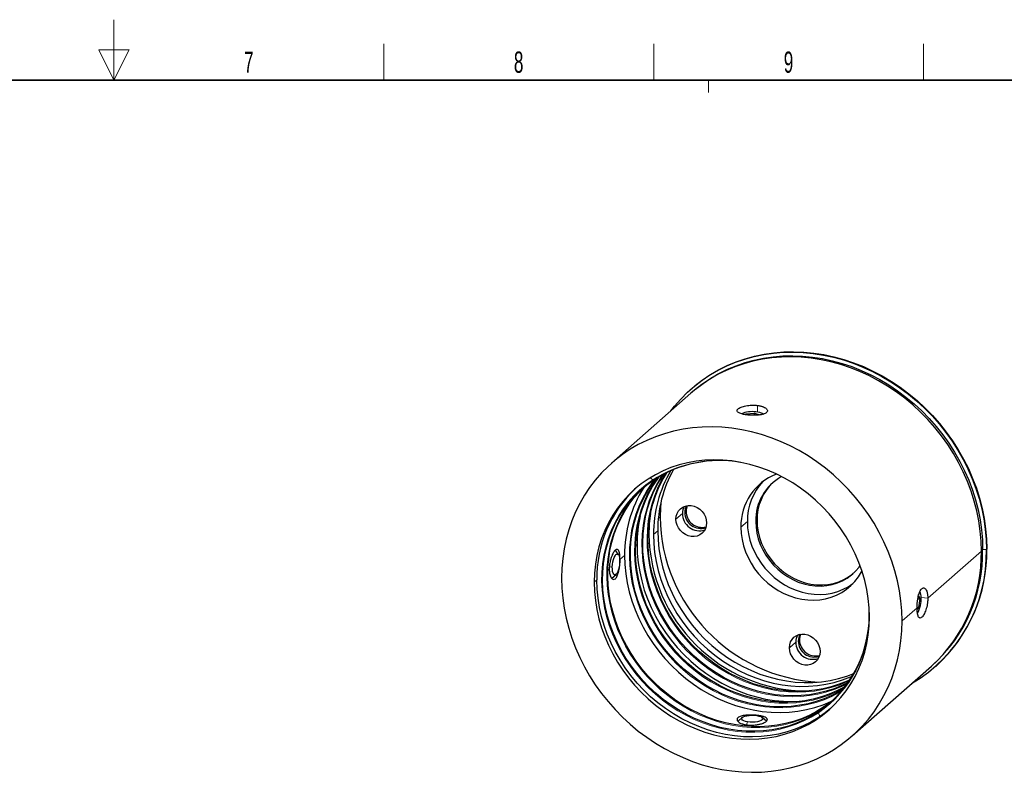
# Model space of a CAD drawing. Header units: millimetres. Extents: x 16 to 581, y 2 to 418.
# Tile 3 of 4: x 288 to 451, y 294 to 418. Entities that reach past the tile are written whole.
import ezdxf

# ---------------------------------------------------------------- set-up
doc = ezdxf.new("R2010")
doc.units = ezdxf.units.MM
doc.styles.add('SLDTEXTSTYLE0', font='TXT', dxfattribs={"width": 0.605})

msp = doc.modelspace()

# ---------------------------------------------------------------- linework, layer by layer
at = {"color": 7, "linetype": 'Continuous', "lineweight": 18}
for p, q in [((304, 418), (304, 408)), ((348.5, 408), (348.5, 414)), ((393, 408), (393, 414)), ((437.5, 408), (437.5, 414)), ((306.5, 413), (301.5, 413)), ((301.5, 413), (304, 408)), ((304, 408), (306.5, 413)), ((402.028, 406), (402.028, 408)), ((410.122, 354.349), (410.122, 353.25)), ((392.827, 342.06), (392.396, 342.408)), ((397.727, 336.536), (396.666, 335.6)), ((398.126, 336.699), (398.338, 336.886)), ((393.758, 335.676), (394.047, 335.93)), ((407.376, 334.251), (408.437, 335.186)), ((409.818, 335.226), (410.031, 335.413)), ((392.06, 333), (392.211, 333.132)), ((392.959, 333.038), (393.666, 333.662)), ((390.01, 331.191), (390.249, 331.402)), ((387.438, 328.923), (388.198, 329.593)), ((438.184, 322.53), (447.023, 330.325)), ((447.023, 330.325), (447.235, 330.512)), ((447.844, 330.578), (447.915, 330.64)), ((387.398, 328.928), (387.438, 328.923)), ((385.431, 327.153), (385.67, 327.364)), ((386.171, 327.704), (385.683, 327.66)), ((383.195, 325.181), (383.619, 325.556)), ((438.184, 322.53), (437.093, 322.667)), ((433.941, 318.788), (436.416, 320.971)), ((416.435, 315.322), (415.374, 314.387)), ((416.834, 315.486), (417.046, 315.673)), ((420.147, 303.66), (420.394, 303.005)), ((421.162, 304.521), (421, 304.412)), ((421, 304.412), (421.005, 304.402)), ((408.488, 302.131), (408.322, 301.649)), ((410.122, 303.162), (410.122, 303.202))]:
    msp.add_line(p, q, dxfattribs=at)
at = {"color": 7, "linetype": 'Continuous', "lineweight": 35}
msp.add_line((37, 408), (571, 408), dxfattribs=at)
at = {"color": 7, "linetype": 'Continuous', "lineweight": 25}
for p, q in [((399.117, 356.36), (386.036, 344.824)), ((399.329, 356.547), (399.117, 356.36)), ((399.211, 357.109), (399.14, 357.047)), ((408.117, 352.836), (408.236, 352.974)), ((408.236, 352.974), (409.637, 353.089)), ((408.236, 352.813), (408.236, 352.974)), ((409.637, 353.089), (410.471, 352.801)), ((409.637, 352.736), (409.637, 353.089)), ((387.197, 329.712), (386.671, 330.486)), ((386.086, 325.845), (386.788, 326.464)), ((436.558, 322.466), (436.873, 322.427)), ((436.873, 322.427), (436.655, 321.004)), ((436.675, 323.019), (436.873, 322.427)), ((436.42, 321.034), (436.655, 321.004)), ((436.655, 321.004), (436.43, 320.757)), ((425.722, 299.824), (438.804, 311.36)), ((438.804, 311.36), (439.016, 311.547)), ((439.488, 311.297), (439.559, 311.359)), ((407.601, 302.865), (406.899, 302.246)), ((411.576, 302.246), (410.875, 302.865))]:
    msp.add_line(p, q, dxfattribs=at)
at = {"color": 7, "linetype": 'Continuous', "lineweight": 25, "flags": 128}
for points in [[(395.833, 353.464), (396.429, 354.227), (397.459, 355.409), (398.562, 356.52), (399.735, 357.555), (400.975, 358.511), (402.277, 359.384), (403.636, 360.172), (405.049, 360.872), (406.51, 361.482), (408.014, 362), (409.556, 362.423), (411.131, 362.751), (412.734, 362.982), (414.36, 363.115), (416.002, 363.151), (417.655, 363.088), (419.314, 362.928), (420.973, 362.67), (422.626, 362.316), (424.268, 361.867), (425.893, 361.324), (427.497, 360.689), (429.072, 359.964), (430.614, 359.152), (432.118, 358.256), (433.579, 357.278), (434.992, 356.222), (436.351, 355.091), (437.653, 353.89), (438.893, 352.622), (440.066, 351.291), (441.169, 349.902), (442.199, 348.461), (443.151, 346.97), (444.022, 345.437), (444.809, 343.866), (445.511, 342.261), (446.124, 340.629), (446.646, 338.976), (447.075, 337.306), (447.411, 335.626), (447.651, 333.94), (447.796, 332.256), (447.844, 330.578)], [(447.023, 330.325), (446.975, 331.975), (446.833, 333.632), (446.597, 335.29), (446.266, 336.943), (445.844, 338.585), (445.33, 340.212), (444.728, 341.817), (444.038, 343.395), (443.263, 344.941), (442.406, 346.449), (441.47, 347.915), (440.458, 349.333), (439.372, 350.699), (438.218, 352.007), (436.999, 353.255), (435.718, 354.437), (434.381, 355.549), (432.992, 356.587), (431.555, 357.549), (430.075, 358.431), (428.558, 359.23), (427.009, 359.942), (425.432, 360.567), (423.833, 361.101), (422.218, 361.543), (420.592, 361.891), (418.96, 362.145), (417.329, 362.302), (415.703, 362.364), (414.087, 362.329), (412.489, 362.198), (410.912, 361.97), (409.363, 361.648), (407.845, 361.232), (406.366, 360.723), (404.929, 360.123), (403.54, 359.434), (402.203, 358.659), (400.922, 357.8), (399.703, 356.86), (399.117, 356.36)], [(447.023, 330.325), (446.975, 331.975), (446.833, 333.632), (446.597, 335.29), (446.266, 336.943), (445.844, 338.585), (445.33, 340.212), (444.728, 341.817), (444.038, 343.395), (443.263, 344.941), (442.406, 346.449), (441.47, 347.915), (440.458, 349.333), (439.372, 350.699), (438.218, 352.007), (436.999, 353.255), (435.718, 354.437), (434.381, 355.549), (432.992, 356.587), (431.555, 357.549), (430.075, 358.431), (428.558, 359.23), (427.009, 359.942), (425.432, 360.567), (423.833, 361.101), (422.218, 361.543), (420.592, 361.891), (418.96, 362.145), (417.329, 362.302), (415.703, 362.364), (414.087, 362.329), (412.489, 362.198), (410.912, 361.97), (409.363, 361.648), (407.845, 361.232), (406.366, 360.723), (404.929, 360.123), (403.54, 359.434), (402.203, 358.659), (400.922, 357.8), (399.703, 356.86), (399.117, 356.36)], [(399.211, 357.109), (399.806, 357.617), (401.046, 358.573), (402.348, 359.447), (403.707, 360.235), (405.12, 360.935), (406.58, 361.545), (408.084, 362.062), (409.627, 362.485), (411.202, 362.813), (412.805, 363.044), (414.43, 363.177), (416.073, 363.213), (417.726, 363.151), (419.385, 362.99), (421.044, 362.733), (422.697, 362.378), (424.339, 361.929), (425.964, 361.386), (427.567, 360.751), (429.143, 360.027), (430.685, 359.215), (432.189, 358.318), (433.65, 357.34), (435.062, 356.284), (436.422, 355.154), (437.724, 353.952), (438.963, 352.684), (440.137, 351.353), (441.24, 349.965), (442.269, 348.523), (443.221, 347.033), (444.093, 345.499), (444.88, 343.928), (445.582, 342.324), (446.194, 340.692), (446.716, 339.038), (447.146, 337.368), (447.481, 335.688), (447.722, 334.003), (447.867, 332.318), (447.915, 330.64)], [(399.329, 356.547), (399.915, 357.047), (401.134, 357.987), (402.415, 358.846), (403.752, 359.621), (405.141, 360.31), (406.578, 360.91), (408.058, 361.419), (409.575, 361.835), (411.124, 362.157), (412.701, 362.385), (414.3, 362.516), (415.915, 362.551), (417.541, 362.489), (419.173, 362.332), (420.804, 362.078), (422.43, 361.73), (424.046, 361.288), (425.644, 360.754), (427.221, 360.129), (428.77, 359.417), (430.288, 358.618), (431.767, 357.736), (433.204, 356.775), (434.593, 355.736), (435.93, 354.624), (437.211, 353.442), (438.43, 352.194), (439.584, 350.886), (440.67, 349.52), (441.682, 348.102), (442.618, 346.636), (443.475, 345.128), (444.25, 343.582), (444.94, 342.004), (445.543, 340.399), (446.056, 338.772), (446.479, 337.13), (446.809, 335.477), (447.045, 333.819), (447.188, 332.162), (447.235, 330.512)], [(433.941, 318.788), (433.894, 320.439), (433.752, 322.096), (433.515, 323.753), (433.185, 325.406), (432.762, 327.049), (432.249, 328.675), (431.646, 330.28), (430.956, 331.858), (430.182, 333.404), (429.325, 334.912), (428.388, 336.378), (427.376, 337.796), (426.291, 339.162), (425.137, 340.471), (423.917, 341.718), (422.637, 342.9), (421.3, 344.012), (419.91, 345.051), (418.473, 346.013), (416.994, 346.894), (415.477, 347.693), (413.927, 348.406), (412.351, 349.03), (410.752, 349.564), (409.137, 350.006), (407.511, 350.354), (405.879, 350.608), (404.247, 350.766), (402.621, 350.827), (401.006, 350.792), (399.407, 350.661), (397.831, 350.434), (396.281, 350.111), (394.764, 349.695), (393.285, 349.186), (391.848, 348.586), (390.458, 347.898), (389.121, 347.122), (387.841, 346.263), (386.621, 345.323), (385.467, 344.305), (384.382, 343.213), (383.369, 342.05), (382.433, 340.82), (381.576, 339.528), (380.801, 338.177), (380.112, 336.773), (379.509, 335.32), (378.995, 333.823), (378.573, 332.287), (378.243, 330.717), (378.006, 329.119), (377.864, 327.498), (377.817, 325.859)], [(428.563, 319.466), (428.514, 320.967), (428.369, 322.474), (428.127, 323.981), (427.79, 325.48), (427.359, 326.966), (426.836, 328.433), (426.223, 329.872), (425.524, 331.28), (424.74, 332.649), (423.875, 333.974), (422.934, 335.25), (421.919, 336.469), (420.835, 337.629), (419.688, 338.722), (418.481, 339.746), (417.221, 340.695), (415.912, 341.565), (414.56, 342.353), (413.17, 343.055), (411.75, 343.668), (410.304, 344.19), (408.84, 344.618), (407.363, 344.951), (405.879, 345.187), (404.395, 345.325), (402.918, 345.364), (401.454, 345.305), (400.008, 345.147), (398.587, 344.892), (397.198, 344.54), (395.846, 344.093), (394.537, 343.553), (393.277, 342.921), (392.07, 342.202), (390.922, 341.397), (389.839, 340.511), (388.824, 339.547), (387.883, 338.509), (387.018, 337.402), (386.234, 336.23), (385.534, 334.999), (384.922, 333.713), (384.399, 332.379), (383.968, 331.001), (383.631, 329.587), (383.389, 328.141), (383.244, 326.671), (383.195, 325.181)], [(424.569, 307.955), (424.424, 307.872), (423.212, 307.244), (421.952, 306.703), (420.649, 306.252), (419.31, 305.893), (417.938, 305.627), (416.542, 305.456), (415.126, 305.38), (413.696, 305.4), (412.259, 305.515), (410.821, 305.725), (409.388, 306.03), (407.965, 306.427), (406.561, 306.915), (405.179, 307.492), (403.826, 308.156), (402.509, 308.904), (401.231, 309.732), (400, 310.637), (398.821, 311.615), (397.697, 312.662), (396.635, 313.774), (395.638, 314.945), (394.712, 316.171), (393.859, 317.446), (393.084, 318.765), (392.39, 320.122), (391.78, 321.512), (391.256, 322.928), (390.821, 324.365), (390.477, 325.816), (390.224, 327.275), (390.065, 328.736), (390, 330.193), (390.029, 331.639), (390.151, 333.068), (390.368, 334.474), (390.677, 335.851), (391.077, 337.193), (391.566, 338.495), (392.143, 339.75), (392.805, 340.954), (393.549, 342.101), (393.96, 342.663)], [(425.049, 308.617), (424.019, 308.12), (422.745, 307.607), (421.43, 307.185), (420.08, 306.855), (418.7, 306.619), (417.297, 306.478), (415.876, 306.432), (414.443, 306.481), (413.005, 306.626), (411.568, 306.866), (410.138, 307.2), (408.72, 307.626), (407.322, 308.142), (405.949, 308.747), (404.606, 309.437), (403.301, 310.211), (402.038, 311.063), (400.822, 311.992), (399.659, 312.992), (398.555, 314.059), (397.512, 315.19), (396.537, 316.379), (395.633, 317.621), (394.805, 318.91), (394.055, 320.242), (393.387, 321.61), (392.803, 323.009), (392.307, 324.432), (391.9, 325.874), (391.585, 327.328), (391.361, 328.789), (391.232, 330.249), (391.196, 331.703), (391.254, 333.144), (391.406, 334.567), (391.652, 335.964), (391.989, 337.331), (392.418, 338.661), (392.935, 339.949), (393.539, 341.189), (394.227, 342.375), (394.676, 343.057)], [(425.376, 309.106), (424.873, 308.873), (423.599, 308.36), (422.284, 307.938), (420.934, 307.608), (419.554, 307.372), (418.151, 307.23), (416.73, 307.184), (415.297, 307.234), (413.859, 307.379), (412.422, 307.619), (410.991, 307.953), (409.574, 308.379), (408.176, 308.895), (406.802, 309.5), (405.46, 310.19), (404.154, 310.963), (402.891, 311.816), (401.676, 312.744), (400.513, 313.745), (399.408, 314.812), (398.366, 315.943), (397.391, 317.132), (396.487, 318.373), (395.658, 319.663), (394.908, 320.995), (394.24, 322.363), (393.657, 323.761), (393.161, 325.185), (392.754, 326.627), (392.438, 328.081), (392.215, 329.541), (392.085, 331.002), (392.049, 332.456), (392.108, 333.897), (392.26, 335.32), (392.505, 336.717), (392.843, 338.084), (393.271, 339.414), (393.788, 340.702), (394.392, 341.942), (395.08, 343.128), (395.203, 343.32)], [(420.15, 303.795), (418.992, 303.082), (417.78, 302.453), (416.52, 301.912), (415.217, 301.461), (413.878, 301.102), (412.506, 300.836), (411.11, 300.665), (409.694, 300.589), (408.264, 300.609), (406.827, 300.724), (405.389, 300.935), (403.955, 301.239), (402.533, 301.636), (401.128, 302.124), (399.747, 302.702), (398.394, 303.366), (397.076, 304.113), (395.799, 304.941), (394.568, 305.846), (393.388, 306.825), (392.265, 307.872), (391.203, 308.983), (390.206, 310.154), (389.28, 311.38), (388.427, 312.655), (387.652, 313.974), (386.958, 315.331), (386.348, 316.721), (385.824, 318.137), (385.389, 319.574), (385.044, 321.025), (384.792, 322.484), (384.633, 323.945), (384.568, 325.402), (384.597, 326.848), (384.719, 328.277), (384.936, 329.683), (385.245, 331.06), (385.645, 332.403), (386.134, 333.704), (386.711, 334.96), (387.373, 336.163), (388.117, 337.31), (388.94, 338.396), (389.839, 339.415), (390.809, 340.363), (391.846, 341.237), (392.946, 342.033)], [(424.212, 307.5), (423.57, 307.119), (422.358, 306.491), (421.098, 305.95), (419.796, 305.499), (418.456, 305.14), (417.085, 304.874), (415.688, 304.703), (414.272, 304.627), (412.842, 304.647), (411.405, 304.762), (409.967, 304.973), (408.534, 305.277), (407.112, 305.674), (405.707, 306.162), (404.325, 306.74), (402.973, 307.404), (401.655, 308.151), (400.378, 308.979), (399.147, 309.884), (397.967, 310.862), (396.844, 311.909), (395.781, 313.021), (394.785, 314.192), (393.858, 315.418), (393.005, 316.693), (392.23, 318.012), (391.536, 319.369), (390.926, 320.759), (390.402, 322.175), (389.967, 323.612), (389.623, 325.063), (389.371, 326.522), (389.212, 327.983), (389.146, 329.44), (389.175, 330.886), (389.298, 332.315), (389.514, 333.721), (389.823, 335.098), (390.223, 336.44), (390.713, 337.742), (391.29, 338.997), (391.952, 340.201), (392.696, 341.348), (393.463, 342.365)], [(421.004, 304.548), (419.845, 303.834), (418.633, 303.206), (417.373, 302.665), (416.071, 302.214), (414.731, 301.855), (413.36, 301.589), (411.963, 301.418), (410.547, 301.342), (409.118, 301.362), (407.681, 301.477), (406.242, 301.687), (404.809, 301.992), (403.387, 302.389), (401.982, 302.877), (400.6, 303.455), (399.248, 304.119), (397.93, 304.866), (396.653, 305.694), (395.422, 306.599), (394.242, 307.577), (393.119, 308.624), (392.056, 309.736), (391.06, 310.907), (390.133, 312.133), (389.281, 313.408), (388.505, 314.727), (387.811, 316.084), (387.201, 317.474), (386.677, 318.89), (386.242, 320.327), (385.898, 321.778), (385.646, 323.237), (385.487, 324.698), (385.421, 326.155), (385.45, 327.601), (385.573, 329.03), (385.789, 330.436), (386.098, 331.813), (386.498, 333.155), (386.988, 334.457), (387.565, 335.712), (388.227, 336.916), (388.971, 338.063), (389.794, 339.149), (390.692, 340.168), (391.437, 340.908)], [(394.161, 338.271), (394.094, 337.434), (394.047, 335.93)], [(396.666, 335.6), (396.714, 336.091), (396.858, 336.55), (397.092, 336.961), (397.406, 337.307), (397.788, 337.575), (398.225, 337.756), (398.699, 337.841), (399.191, 337.828), (399.684, 337.717), (400.158, 337.512), (400.595, 337.222), (400.977, 336.857), (401.291, 336.432), (401.525, 335.962), (401.669, 335.466), (401.717, 334.964)], [(401.717, 334.964), (401.669, 334.473), (401.525, 334.014), (401.291, 333.603), (400.977, 333.257), (400.595, 332.989), (400.158, 332.808), (399.684, 332.723), (399.191, 332.736), (398.699, 332.847), (398.225, 333.052), (397.788, 333.342), (397.406, 333.707), (397.092, 334.132), (396.858, 334.602), (396.714, 335.097), (396.666, 335.6)], [(408.437, 335.186), (408.485, 334.172), (408.627, 333.155), (408.863, 332.144), (409.191, 331.149), (409.607, 330.179), (410.108, 329.241), (410.688, 328.346), (411.344, 327.5), (412.069, 326.713), (412.856, 325.989), (413.699, 325.338), (414.589, 324.763), (415.519, 324.271), (416.479, 323.865), (417.463, 323.55), (418.46, 323.329), (419.461, 323.203), (420.458, 323.173), (421.441, 323.24), (422.402, 323.403), (423.332, 323.661), (424.222, 324.012), (425.065, 324.451), (425.852, 324.976), (425.852, 324.977)], [(409.818, 335.226), (409.866, 334.266), (410.01, 333.304), (410.247, 332.349), (410.577, 331.412), (410.994, 330.502), (411.495, 329.629), (412.075, 328.8), (412.728, 328.026), (413.447, 327.313), (414.225, 326.67), (415.053, 326.102), (415.924, 325.615), (416.828, 325.216), (417.756, 324.906), (418.699, 324.691), (419.646, 324.572), (420.589, 324.55), (421.517, 324.625), (422.421, 324.797), (423.292, 325.064), (424.121, 325.423), (424.898, 325.871), (425.617, 326.402), (426.27, 327.012), (426.85, 327.694), (427.025, 327.934)], [(410.031, 335.413), (410.079, 334.453), (410.222, 333.491), (410.46, 332.537), (410.789, 331.599), (411.206, 330.689), (411.707, 329.816), (412.287, 328.987), (412.94, 328.213), (413.659, 327.5), (414.437, 326.857), (415.265, 326.289), (416.136, 325.803), (417.04, 325.403), (417.968, 325.094), (418.911, 324.878), (419.858, 324.759), (420.801, 324.737), (421.729, 324.812), (422.633, 324.984), (423.504, 325.251), (424.333, 325.61), (425.11, 326.058), (425.829, 326.589), (425.892, 326.642)], [(392.959, 333.038), (393.008, 331.555), (393.155, 330.067), (393.399, 328.579), (393.738, 327.099), (394.173, 325.633), (394.7, 324.188), (395.317, 322.77), (396.021, 321.385), (396.81, 320.041), (397.68, 318.741), (398.626, 317.494), (399.645, 316.303), (400.732, 315.175), (401.883, 314.115), (403.091, 313.126), (404.353, 312.214), (405.661, 311.383), (407.011, 310.636), (408.396, 309.977), (409.809, 309.409), (411.246, 308.933), (412.699, 308.553), (414.162, 308.27), (415.628, 308.086), (417.09, 308), (418.543, 308.014), (419.98, 308.127), (421.394, 308.34), (422.778, 308.65), (424.128, 309.057), (425.436, 309.558), (425.739, 309.69)], [(393.666, 333.662), (393.715, 332.179), (393.862, 330.69), (394.106, 329.203), (394.446, 327.723), (394.88, 326.257), (395.407, 324.811), (396.024, 323.393), (396.728, 322.009), (397.517, 320.664), (398.387, 319.365), (399.333, 318.118), (400.352, 316.927), (401.44, 315.799), (402.59, 314.738), (403.799, 313.75), (405.06, 312.838), (406.368, 312.007), (407.718, 311.26), (409.103, 310.601), (410.517, 310.032), (411.953, 309.557), (413.406, 309.177), (414.869, 308.894), (416.335, 308.709), (417.797, 308.624), (419.25, 308.638), (420.687, 308.751), (422.101, 308.963), (423.485, 309.273), (424.835, 309.68), (425.984, 310.115)], [(407.376, 334.251), (407.424, 333.237), (407.567, 332.219), (407.803, 331.209), (408.13, 330.214), (408.546, 329.243), (409.047, 328.306), (409.628, 327.411), (410.284, 326.565), (411.008, 325.777), (411.796, 325.054), (412.638, 324.402), (413.528, 323.828), (414.458, 323.335), (415.419, 322.93), (416.402, 322.615), (417.399, 322.393), (418.4, 322.267), (419.397, 322.238), (420.381, 322.305), (421.342, 322.468), (422.271, 322.726), (423.161, 323.076), (424.004, 323.516), (424.791, 324.041), (425.516, 324.646), (426.172, 325.326), (426.753, 326.075), (427.253, 326.886), (427.335, 327.039)], [(390.249, 331.402), (390.297, 329.9), (390.443, 328.393), (390.684, 326.887), (391.021, 325.387), (391.452, 323.901), (391.975, 322.435), (392.588, 320.995), (393.288, 319.587), (394.071, 318.218), (394.936, 316.893), (395.878, 315.618), (396.892, 314.398), (397.976, 313.239), (399.123, 312.145), (400.33, 311.122), (401.59, 310.173), (402.9, 309.303), (404.252, 308.515), (405.641, 307.813), (407.061, 307.2), (408.507, 306.678), (409.972, 306.25), (411.449, 305.917), (412.932, 305.681), (414.416, 305.543), (415.893, 305.503), (417.358, 305.563), (417.7, 305.591)], [(386.171, 327.704), (386.201, 328.12), (386.265, 328.536), (386.359, 328.927), (386.479, 329.271), (386.616, 329.548), (386.763, 329.741), (386.912, 329.84), (387.053, 329.839), (387.179, 329.737), (387.283, 329.541), (387.357, 329.262), (387.399, 328.917), (387.404, 328.524)], [(388.198, 329.593), (388.247, 328.092), (388.392, 326.585), (388.634, 325.078), (388.971, 323.579), (389.402, 322.093), (389.925, 320.627), (390.537, 319.187), (391.237, 317.779), (392.021, 316.41), (392.885, 315.085), (393.827, 313.81), (394.842, 312.59), (395.925, 311.431), (397.073, 310.337), (398.279, 309.313), (399.54, 308.364), (400.849, 307.494), (402.201, 306.706), (403.59, 306.004), (405.011, 305.391), (406.456, 304.869), (407.921, 304.441), (409.398, 304.108), (410.882, 303.872), (412.365, 303.734), (413.843, 303.695), (415.307, 303.754), (416.753, 303.912), (418.173, 304.167), (419.562, 304.519), (420.915, 304.966), (422.224, 305.507), (422.426, 305.6)], [(387.404, 328.524), (387.375, 328.108), (387.311, 327.693), (387.216, 327.301), (387.097, 326.957), (386.96, 326.681), (386.812, 326.487), (386.664, 326.388), (386.522, 326.39), (386.396, 326.491), (386.293, 326.687), (386.218, 326.966), (386.177, 327.312), (386.171, 327.704)], [(377.817, 325.859), (377.864, 324.209), (378.006, 322.552), (378.243, 320.894), (378.573, 319.241), (378.995, 317.599), (379.509, 315.972), (380.112, 314.367), (380.801, 312.789), (381.576, 311.243), (382.433, 309.735), (383.369, 308.269), (384.382, 306.851), (385.467, 305.485), (386.621, 304.177), (387.841, 302.929), (389.121, 301.747), (390.458, 300.635), (391.848, 299.596), (393.285, 298.635), (394.764, 297.753), (396.281, 296.954), (397.831, 296.242), (399.407, 295.617), (401.006, 295.083), (402.621, 294.641), (404.247, 294.293), (405.879, 294.039), (407.511, 293.882), (409.137, 293.82), (410.752, 293.855), (412.351, 293.986), (413.927, 294.214), (415.477, 294.536), (416.994, 294.952), (418.473, 295.461), (419.91, 296.061), (421.3, 296.75), (422.637, 297.525), (423.917, 298.384), (425.137, 299.324), (426.291, 300.342), (427.376, 301.434), (428.388, 302.597), (429.325, 303.827), (430.182, 305.12), (430.956, 306.47), (431.646, 307.874), (432.249, 309.327), (432.762, 310.825), (433.185, 312.361), (433.515, 313.93), (433.752, 315.528), (433.894, 317.149), (433.941, 318.788)], [(383.195, 325.181), (383.244, 323.68), (383.389, 322.173), (383.631, 320.666), (383.968, 319.167), (384.399, 317.681), (384.922, 316.215), (385.534, 314.775), (386.234, 313.367), (387.018, 311.998), (387.883, 310.673), (388.824, 309.398), (389.839, 308.178), (390.922, 307.018), (392.07, 305.925), (393.277, 304.901), (394.537, 303.952), (395.846, 303.082), (397.198, 302.294), (398.587, 301.592), (400.008, 300.979), (401.454, 300.457), (402.918, 300.029), (404.395, 299.696), (405.879, 299.46), (407.363, 299.322), (408.84, 299.283), (410.304, 299.342), (411.75, 299.5), (413.17, 299.755), (414.56, 300.107), (415.912, 300.554), (417.221, 301.095), (418.481, 301.726), (419.688, 302.445), (420.835, 303.25), (421.919, 304.136), (422.934, 305.1), (423.875, 306.138), (424.74, 307.245), (425.524, 308.417), (426.223, 309.648), (426.836, 310.934), (427.359, 312.268), (427.79, 313.646), (428.127, 315.06), (428.369, 316.506), (428.514, 317.976), (428.563, 319.466)], [(422.141, 304.334), (421.26, 303.624), (420.112, 302.819), (418.906, 302.1), (417.645, 301.469), (416.336, 300.928), (414.984, 300.481), (413.595, 300.129), (412.174, 299.874), (410.729, 299.716), (409.264, 299.657), (407.787, 299.697), (406.303, 299.835), (404.82, 300.07), (403.342, 300.403), (401.878, 300.831), (400.432, 301.353), (399.012, 301.967), (397.623, 302.669), (396.27, 303.456), (394.961, 304.327), (393.701, 305.275), (392.494, 306.299), (391.347, 307.393), (390.263, 308.552), (389.249, 309.772), (388.307, 311.047), (387.442, 312.372), (386.658, 313.741), (385.959, 315.149), (385.346, 316.589), (384.823, 318.055), (384.392, 319.541), (384.055, 321.04), (383.813, 322.547), (383.668, 324.054), (383.619, 325.556)], [(415.374, 314.387), (415.423, 314.877), (415.566, 315.337), (415.8, 315.748), (416.114, 316.094), (416.497, 316.362), (416.933, 316.542), (417.407, 316.627), (417.9, 316.614), (418.392, 316.503), (418.866, 316.299), (419.303, 316.009), (419.686, 315.644), (420, 315.218), (420.233, 314.749), (420.377, 314.253), (420.425, 313.751)], [(420.425, 313.751), (420.377, 313.26), (420.233, 312.801), (420, 312.39), (419.686, 312.044), (419.303, 311.775), (418.866, 311.595), (418.392, 311.51), (417.9, 311.523), (417.407, 311.634), (416.933, 311.839), (416.497, 312.129), (416.114, 312.494), (415.8, 312.919), (415.566, 313.389), (415.423, 313.884), (415.374, 314.387)], [(422.513, 305.672), (422.104, 305.343), (421.004, 304.548)], [(408.488, 302.131), (408.132, 302.206), (407.839, 302.308), (407.628, 302.429), (407.511, 302.564), (407.493, 302.705), (407.577, 302.843), (407.758, 302.97), (408.025, 303.079), (408.362, 303.163), (408.75, 303.218), (409.166, 303.241), (409.587, 303.23), (409.987, 303.185)], [(409.987, 303.185), (410.344, 303.11), (410.636, 303.009), (410.847, 302.887), (410.965, 302.752), (410.982, 302.612), (410.898, 302.474), (410.717, 302.347), (410.451, 302.238), (410.114, 302.153), (409.726, 302.098), (409.309, 302.075), (408.889, 302.087), (408.488, 302.131)]]:
    msp.add_lwpolyline(points, dxfattribs=at)
at = {"color": 7, "linetype": 'Continuous', "lineweight": 18, "flags": 128}
for points in [[(424.901, 308.407), (424.004, 307.979), (422.725, 307.463), (421.404, 307.039), (420.048, 306.708), (418.663, 306.471), (417.253, 306.329), (415.826, 306.283), (414.387, 306.333), (412.943, 306.478), (411.5, 306.719), (410.063, 307.054), (408.64, 307.482), (407.236, 308), (405.857, 308.608), (404.509, 309.301), (403.198, 310.078), (401.929, 310.934), (400.708, 311.866), (399.541, 312.871), (398.431, 313.943), (397.384, 315.078), (396.405, 316.272), (395.498, 317.519), (394.665, 318.814), (393.912, 320.152), (393.241, 321.525), (392.655, 322.93), (392.157, 324.36), (391.748, 325.808), (391.431, 327.268), (391.207, 328.735), (391.077, 330.201), (391.041, 331.661), (391.1, 333.109), (391.252, 334.537), (391.499, 335.941), (391.838, 337.314), (392.268, 338.649), (392.787, 339.943), (393.394, 341.188), (394.085, 342.379), (394.449, 342.936)], [(425.248, 308.911), (424.858, 308.731), (423.578, 308.216), (422.258, 307.792), (420.902, 307.461), (419.516, 307.224), (418.107, 307.082), (416.68, 307.035), (415.241, 307.085), (413.797, 307.231), (412.354, 307.472), (410.917, 307.807), (409.494, 308.235), (408.089, 308.753), (406.71, 309.361), (405.362, 310.054), (404.051, 310.83), (402.783, 311.687), (401.562, 312.619), (400.394, 313.623), (399.285, 314.696), (398.238, 315.831), (397.259, 317.025), (396.351, 318.272), (395.519, 319.567), (394.766, 320.904), (394.095, 322.278), (393.509, 323.683), (393.011, 325.112), (392.602, 326.56), (392.285, 328.021), (392.061, 329.488), (391.931, 330.954), (391.895, 332.414), (391.953, 333.862), (392.106, 335.29), (392.352, 336.694), (392.691, 338.066), (393.122, 339.402), (393.641, 340.695), (394.248, 341.941), (394.938, 343.132), (394.992, 343.217)], [(420.147, 303.66), (418.983, 302.943), (417.766, 302.312), (416.501, 301.769), (415.193, 301.316), (413.847, 300.955), (412.47, 300.688), (411.068, 300.517), (409.646, 300.44), (408.21, 300.46), (406.767, 300.576), (405.323, 300.787), (403.883, 301.093), (402.455, 301.492), (401.044, 301.982), (399.657, 302.562), (398.298, 303.229), (396.975, 303.979), (395.692, 304.811), (394.456, 305.72), (393.271, 306.702), (392.143, 307.754), (391.076, 308.87), (390.075, 310.046), (389.145, 311.277), (388.289, 312.557), (387.51, 313.882), (386.813, 315.245), (386.2, 316.641), (385.674, 318.063), (385.238, 319.506), (384.892, 320.963), (384.638, 322.429), (384.478, 323.896), (384.413, 325.359), (384.442, 326.811), (384.565, 328.246), (384.782, 329.658), (385.093, 331.041), (385.494, 332.389), (385.986, 333.696), (386.566, 334.957), (387.23, 336.166), (387.978, 337.318), (388.804, 338.408), (389.706, 339.431), (390.68, 340.384), (391.722, 341.261), (392.827, 342.06)], [(423.989, 307.231), (423.562, 306.981), (422.345, 306.35), (421.08, 305.807), (419.771, 305.354), (418.426, 304.993), (417.049, 304.726), (415.646, 304.554), (414.224, 304.478), (412.788, 304.498), (411.345, 304.614), (409.901, 304.825), (408.462, 305.131), (407.034, 305.53), (405.623, 306.02), (404.235, 306.6), (402.877, 307.266), (401.553, 308.017), (400.271, 308.849), (399.035, 309.758), (397.85, 310.74), (396.722, 311.791), (395.655, 312.908), (394.654, 314.084), (393.723, 315.315), (392.867, 316.595), (392.089, 317.92), (391.392, 319.283), (390.779, 320.679), (390.253, 322.101), (389.816, 323.544), (389.47, 325.001), (389.217, 326.467), (389.057, 327.934), (388.991, 329.397), (389.02, 330.849), (389.144, 332.284), (389.361, 333.696), (389.671, 335.079), (390.073, 336.427), (390.565, 337.734), (391.144, 338.995), (391.809, 340.204), (392.556, 341.356), (393.168, 342.178)], [(424.384, 307.716), (423.198, 307.103), (421.933, 306.559), (420.625, 306.107), (419.28, 305.746), (417.903, 305.479), (416.5, 305.307), (415.078, 305.231), (413.642, 305.251), (412.199, 305.367), (410.755, 305.578), (409.315, 305.883), (407.887, 306.282), (406.476, 306.773), (405.089, 307.352), (403.73, 308.019), (402.407, 308.77), (401.124, 309.602), (399.888, 310.51), (398.703, 311.493), (397.575, 312.544), (396.508, 313.66), (395.508, 314.836), (394.577, 316.067), (393.721, 317.348), (392.942, 318.673), (392.245, 320.036), (391.632, 321.431), (391.106, 322.854), (390.67, 324.297), (390.324, 325.754), (390.07, 327.219), (389.911, 328.687), (389.845, 330.149), (389.874, 331.601), (389.997, 333.037), (390.215, 334.449), (390.525, 335.832), (390.927, 337.18), (391.418, 338.487), (391.998, 339.747), (392.662, 340.956), (393.41, 342.108), (393.699, 342.51)], [(392.946, 342.033), (392.936, 342.026), (392.924, 342.022), (392.91, 342.021), (392.895, 342.023), (392.879, 342.028), (392.862, 342.036), (392.845, 342.047), (392.827, 342.06)], [(421, 304.412), (419.837, 303.696), (418.62, 303.065), (417.355, 302.522), (416.047, 302.069), (414.701, 301.708), (413.324, 301.441), (411.922, 301.269), (410.499, 301.193), (409.064, 301.213), (407.62, 301.329), (406.176, 301.54), (404.737, 301.846), (403.309, 302.244), (401.898, 302.735), (400.51, 303.315), (399.152, 303.981), (397.829, 304.732), (396.546, 305.564), (395.31, 306.473), (394.125, 307.455), (392.997, 308.506), (391.93, 309.623), (390.929, 310.799), (389.998, 312.03), (389.142, 313.31), (388.364, 314.635), (387.667, 315.998), (387.054, 317.394), (386.528, 318.816), (386.091, 320.259), (385.745, 321.716), (385.492, 323.181), (385.332, 324.649), (385.267, 326.111), (385.295, 327.564), (385.419, 328.999), (385.636, 330.411), (385.946, 331.794), (386.348, 333.142), (386.84, 334.449), (387.419, 335.71), (388.084, 336.919), (388.831, 338.071), (389.658, 339.161), (390.127, 339.712)]]:
    msp.add_lwpolyline(points, dxfattribs=at)
at = {"color": 7, "linetype": 'Continuous', "lineweight": 25}
for centre, radius, start, end in [((409.196, 348.908), 4.424, 82.02969, 113.26241), ((409.78, 350.77), 2.519, 56.49313, 89.33768), ((403.864, 325.169), 20.09, 80.0867, 122.9199), ((413.232, 333.21), 20.274, 149.14872, 180.48595), ((413.991, 333.827), 20.326, 150.62437, 180.46505), ((416.501, 334.496), 9.128, 110.93328, 181.54202), ((417.976, 335.427), 8.16, 118.44693, 181.41384), ((417.876, 335.332), 9.44, 136.68188, 180.88616), ((418.425, 335.532), 8.395, 133.32108, 180.81383), ((403.851, 325.897), 20.234, 132.9943, 180.96559), ((409.093, 329.785), 20.896, 148.08801, 180.52628), ((400.062, 336.556), 2.335, 151.13983, 180.50324), ((400.279, 336.72), 2.153, 149.81285, 180.55637), ((400.51, 336.904), 2.173, 154.95293, 180.46961), ((412.324, 331.441), 22.075, 167.69909, 180.10078), ((414.544, 333.153), 22.333, 171.26121, 180.05392), ((400.548, 336.497), 2.822, 179.2195, 288.15657), ((400.743, 336.673), 2.617, 179.43586, 289.01972), ((400.973, 336.871), 2.635, 179.66594, 284.49822), ((421.723, 336.344), 27.68, 180.85741, 266.92051), ((418.431, 333.464), 26.222, 180.72433, 269.74494), ((422.895, 329.991), 24.956, 300.38841, 1.34639), ((422.039, 329.889), 24.987, 312.13748, 0.99822), ((422.251, 330.077), 24.987, 312.13748, 0.99822), ((422.515, 330.197), 25.404, 312.13748, 0.99822), ((434.816, 322.744), 2.279, 358.08872, 24.19898), ((432.337, 322.394), 4.764, 330.58132, 3.29683), ((409.109, 319.796), 19.44, 304.60603, 3.33558), ((418.987, 315.507), 2.153, 149.81285, 180.55637), ((419.219, 315.691), 2.173, 154.95293, 180.46961), ((418.77, 315.343), 2.335, 151.13983, 180.50324), ((419.256, 315.284), 2.822, 179.2195, 288.15657), ((419.451, 315.46), 2.617, 179.43586, 289.01972), ((419.681, 315.658), 2.635, 179.66594, 284.49822)]:
    msp.add_arc(centre, radius, start, end, dxfattribs=at)
at = {"color": 7, "linetype": 'Continuous', "lineweight": 18}
for centre, radius, start, end in [((403.719, 325.367), 19.932, 82.88865, 123.12453), ((447.659, 329.443), 1.15, 80.71723, 111.61282), ((409.135, 319.663), 19.426, 304.53182, 0.33303), ((420.258, 303.725), 0.129, 146.9576, 210.20162), ((421.112, 304.477), 0.129, 146.9576, 210.20162)]:
    msp.add_arc(centre, radius, start, end, dxfattribs=at)
at = {"color": 7, "linetype": 'Continuous', "lineweight": 25}
for points, knots in [([(408.354, 352.79), (408.303, 352.797), (408.202, 352.81), (408.056, 352.833), (407.891, 352.863), (407.711, 352.9), (407.462, 352.963), (407.191, 353.052), (406.945, 353.175), (406.787, 353.312), (406.723, 353.458), (406.755, 353.611), (406.883, 353.766), (407.102, 353.918), (407.402, 354.059), (407.773, 354.183), (408.2, 354.285), (408.667, 354.357), (409.074, 354.388), (409.402, 354.395), (409.646, 354.39), (409.888, 354.376), (410.044, 354.358), (410.122, 354.349)], [0, 0, 0, 0, 0.0208122, 0.0415825, 0.0623998, 0.0937018, 0.1250162, 0.1875333, 0.2498672, 0.3124966, 0.3747619, 0.437366, 0.4997577, 0.5622043, 0.6247896, 0.6870722, 0.7497076, 0.8120148, 0.8745586, 0.9057479, 0.9370591, 0.9685884, 1, 1, 1, 1]), ([(410.122, 354.349), (410.172, 354.343), (410.274, 354.329), (410.42, 354.303), (410.585, 354.269), (410.765, 354.223), (411.014, 354.144), (411.285, 354.028), (411.531, 353.866), (411.689, 353.691), (411.753, 353.512), (411.72, 353.337), (411.591, 353.174), (411.373, 353.03), (411.072, 352.911), (410.701, 352.819), (410.273, 352.756), (409.806, 352.723), (409.398, 352.719), (409.071, 352.729), (408.828, 352.743), (408.587, 352.763), (408.431, 352.781), (408.354, 352.79)], [0, 0, 0, 0, 0.0208537, 0.0416652, 0.062524, 0.0938613, 0.1252111, 0.1875003, 0.2501468, 0.312482, 0.3750227, 0.4375553, 0.499893, 0.5625366, 0.6248238, 0.6874396, 0.7498696, 0.8123117, 0.8749168, 0.9060965, 0.9372763, 0.9686379, 1, 1, 1, 1]), ([(387.438, 328.923), (387.438, 328.972), (387.437, 329.07), (387.433, 329.215), (387.427, 329.357), (387.417, 329.497), (387.404, 329.634), (387.381, 329.826), (387.335, 330.092), (387.245, 330.373), (387.126, 330.548), (386.947, 330.646), (386.682, 330.547), (386.385, 330.152), (386.153, 329.692), (385.984, 329.263), (385.845, 328.781), (385.761, 328.378), (385.716, 328.075), (385.689, 327.828), (385.673, 327.591), (385.671, 327.439), (385.67, 327.364)], [0, 0, 0, 0, 0.0199149, 0.0402085, 0.0608817, 0.0819353, 0.10337, 0.1251865, 0.1778465, 0.2501836, 0.3227864, 0.3752231, 0.4997722, 0.6243476, 0.6768664, 0.7494048, 0.8218108, 0.8743953, 0.9070929, 0.9389246, 0.9698927, 1, 1, 1, 1]), ([(385.67, 327.364), (385.67, 327.315), (385.671, 327.217), (385.678, 327.072), (385.69, 326.928), (385.706, 326.787), (385.728, 326.649), (385.767, 326.455), (385.845, 326.185), (385.984, 325.899), (386.153, 325.718), (386.385, 325.613), (386.681, 325.708), (386.946, 326.108), (387.125, 326.575), (387.245, 327.01), (387.335, 327.499), (387.385, 327.907), (387.412, 328.212), (387.427, 328.459), (387.436, 328.697), (387.437, 328.848), (387.438, 328.923)], [0, 0, 0, 0, 0.019943, 0.0402666, 0.0609717, 0.082059, 0.1035293, 0.1253833, 0.1780298, 0.2504631, 0.3230029, 0.3754804, 0.4998995, 0.6243838, 0.6769312, 0.7495803, 0.8220668, 0.8747649, 0.9073582, 0.9390935, 0.9699732, 1, 1, 1, 1]), ([(436.416, 320.971), (436.417, 321.022), (436.417, 321.126), (436.422, 321.285), (436.43, 321.472), (436.445, 321.69), (436.476, 322.016), (436.531, 322.42), (436.622, 322.879), (436.738, 323.295), (436.875, 323.652), (437.031, 323.935), (437.201, 324.135), (437.379, 324.242), (437.556, 324.253), (437.726, 324.167), (437.88, 323.989), (438.01, 323.725), (438.092, 323.441), (438.139, 323.184), (438.165, 322.978), (438.181, 322.76), (438.183, 322.606), (438.184, 322.53)], [0, 0, 0, 0, 0.0208537, 0.0416652, 0.062524, 0.0938613, 0.1252111, 0.1875003, 0.2501468, 0.312482, 0.3750227, 0.4375553, 0.499893, 0.5625366, 0.6248238, 0.6874396, 0.7498696, 0.8123117, 0.8749168, 0.9060965, 0.9372763, 0.9686379, 1, 1, 1, 1]), ([(438.184, 322.53), (438.184, 322.478), (438.183, 322.375), (438.176, 322.217), (438.162, 322.03), (438.139, 321.814), (438.092, 321.49), (438.01, 321.089), (437.881, 320.635), (437.727, 320.224), (437.557, 319.87), (437.379, 319.59), (437.202, 319.391), (437.032, 319.283), (436.876, 319.269), (436.738, 319.35), (436.623, 319.523), (436.531, 319.782), (436.476, 320.061), (436.445, 320.316), (436.429, 320.522), (436.418, 320.74), (436.417, 320.894), (436.416, 320.971)], [0, 0, 0, 0, 0.0208122, 0.0415825, 0.0623998, 0.0937018, 0.1250162, 0.1875333, 0.2498672, 0.3124966, 0.3747619, 0.437366, 0.4997577, 0.5622043, 0.6247896, 0.6870722, 0.7497076, 0.8120148, 0.8745586, 0.9057479, 0.9370591, 0.9685884, 1, 1, 1, 1]), ([(410.122, 303.202), (410.073, 303.208), (409.974, 303.22), (409.82, 303.235), (409.661, 303.249), (409.498, 303.26), (409.33, 303.268), (409.079, 303.276), (408.697, 303.278), (408.201, 303.25), (407.755, 303.186), (407.269, 303.067), (406.838, 302.854), (406.706, 302.572), (406.78, 302.328), (406.938, 302.138), (407.205, 301.965), (407.481, 301.845), (407.715, 301.77), (407.921, 301.717), (408.133, 301.674), (408.281, 301.653), (408.354, 301.643)], [0, 0, 0, 0, 0.0199149, 0.0402085, 0.0608817, 0.0819353, 0.10337, 0.1251865, 0.1778465, 0.2501836, 0.3227864, 0.3752231, 0.4997722, 0.6243476, 0.6768664, 0.7494048, 0.8218108, 0.8743953, 0.9070929, 0.9389246, 0.9698927, 1, 1, 1, 1]), ([(408.354, 301.643), (408.403, 301.637), (408.502, 301.626), (408.656, 301.613), (408.815, 301.605), (408.979, 301.601), (409.147, 301.601), (409.398, 301.609), (409.781, 301.64), (410.276, 301.717), (410.722, 301.831), (411.208, 302.004), (411.638, 302.248), (411.769, 302.499), (411.695, 302.689), (411.536, 302.829), (411.27, 302.953), (410.992, 303.039), (410.759, 303.095), (410.553, 303.137), (410.342, 303.173), (410.194, 303.192), (410.122, 303.202)], [0, 0, 0, 0, 0.019943, 0.0402666, 0.0609717, 0.082059, 0.1035293, 0.1253833, 0.1780298, 0.2504631, 0.3230029, 0.3754804, 0.4998995, 0.6243838, 0.6769312, 0.7495803, 0.8220668, 0.8747649, 0.9073582, 0.9390935, 0.9699732, 1, 1, 1, 1])]:
    msp.add_open_spline(points, degree=3, knots=knots, dxfattribs=at)

# ---------------------------------------------------------------- texts
at = {"color": 7, "linetype": 'Continuous', "lineweight": 0, "char_height": 3.5, "attachment_point": 2, "style": 'SLDTEXTSTYLE0'}
for s, insert in [('7', (326.228, 412.743)), ('8', (370.728, 412.743)), ('9', (415.228, 412.743))]:
    msp.add_mtext(s, dxfattribs=dict(at, insert=insert))

doc.saveas('drawing.dxf')
